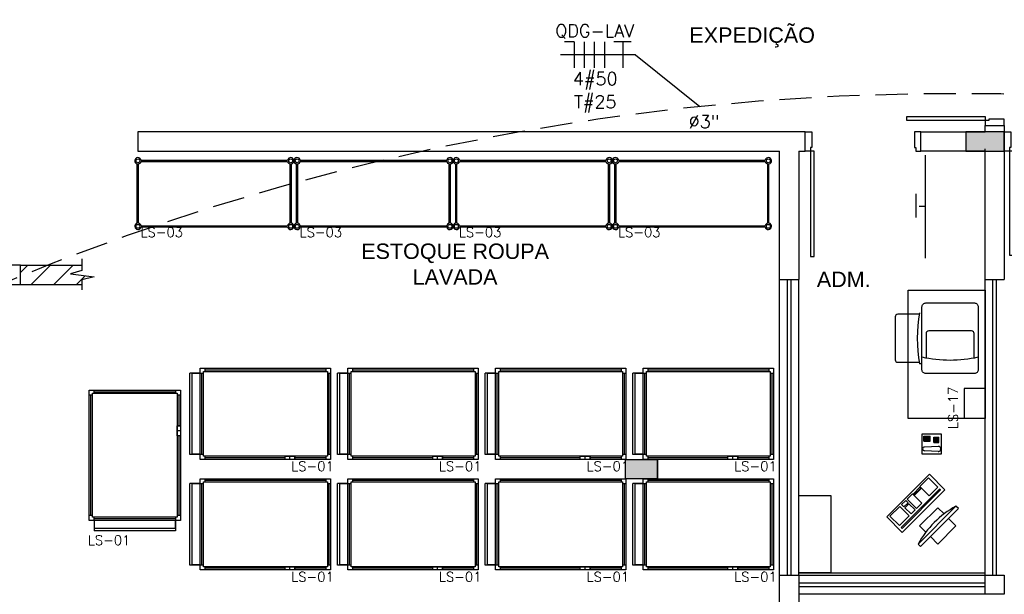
# Model space of a CAD drawing. Extents: x -21.9 to 51.8, y -25 to 17.
# Tile 47 of 53: x 7.4 to 15.1, y 0.7 to 5.1. Entities that reach past the tile are written whole.
import ezdxf
from ezdxf.enums import TextEntityAlignment as Align

# ---------------------------------------------------------------- set-up
doc = ezdxf.new("R2010")
doc.units = 0
doc.header["$MEASUREMENT"] = 0
doc.set_wipeout_variables(frame=1)
doc.linetypes.add('HIDDEN', pattern=[0.375, 0.25, -0.125])
for name, color, linetype in [('CIRCUITOS', 2, 'Continuous'), ('ELETROCALHA', 150, 'Continuous'), ('LINHA', 40, 'Continuous'), ('PAREDES', 8, 'Continuous'), ('TUB_ELETRICA', 5, 'Continuous'), ('TXT-AMB', 4, 'Continuous')]:
    doc.layers.add(name, color=color, linetype=linetype)
doc.styles.add('20--4-0', font='romans.shx', dxfattribs={"height": 0.08})
doc.styles.add('ROMANS', font='romans')
doc.styles.add('Texto Ambiente 1-50', font='arial.ttf', dxfattribs={"height": 0.12})

# ---------------------------------------------------------------- blocks, each defined once
blk = doc.blocks.new('PORTA')
at = {"layer": 'PAREDES'}
for p, q in [((-19.1185, 71.4938), (-19.0685, 71.4938)), ((-19.0685, 71.4938), (-19.0685, 71.3738)), ((-18.2685, 71.4938), (-18.2685, 71.3738)), ((-18.2185, 71.4938), (-18.2685, 71.4938)), ((-18.2185, 71.4938), (-18.2685, 71.4938)), ((-19.0785, 71.3438), (-19.1185, 71.3438)), ((-19.0785, 71.3738), (-19.0785, 71.3438)), ((-19.0685, 71.3738), (-19.0785, 71.3738)), ((-19.0485, 71.3438), (-19.0785, 71.3438)), ((-19.0785, 71.3438), (-19.0785, 70.5238)), ((-19.0485, 70.5238), (-19.0485, 71.3438)), ((-18.2685, 71.3738), (-18.2585, 71.3738)), ((-18.2585, 71.3738), (-18.2585, 71.3438)), ((-18.2585, 71.3438), (-18.2185, 71.3438)), ((-19.0785, 70.5238), (-19.0485, 70.5238))]:
    blk.add_line(p, q, dxfattribs=at)
blk = doc.blocks.new('PORTA 120 DUPLA')
at = {"layer": 'PAREDES'}
for p, q in [((-96.8286, 44.0414), (-96.7786, 44.0414)), ((-96.7786, 44.0414), (-96.7786, 43.9214)), ((-95.5786, 44.0412), (-95.5786, 43.9212)), ((-95.5786, 44.0412), (-95.5286, 44.0412)), ((-96.7886, 43.8914), (-96.8286, 43.8914)), ((-96.7886, 43.9214), (-96.7886, 43.8914)), ((-96.7786, 43.9214), (-96.7886, 43.9214)), ((-96.7886, 43.8914), (-96.7886, 43.2814)), ((-96.7586, 43.8914), (-96.7886, 43.8914)), ((-96.7586, 43.2814), (-96.7586, 43.8914)), ((-95.5986, 43.8912), (-95.5986, 43.2812)), ((-95.5986, 43.8912), (-95.5686, 43.8912)), ((-95.5786, 43.9212), (-95.5686, 43.9212)), ((-95.5686, 43.9212), (-95.5686, 43.8912)), ((-95.5686, 43.2812), (-95.5686, 43.8912)), ((-95.5686, 43.8912), (-95.5286, 43.8912)), ((-96.7886, 43.2814), (-96.7586, 43.2814)), ((-95.5986, 43.2812), (-95.5686, 43.2812))]:
    blk.add_line(p, q, dxfattribs=at)
blk = doc.blocks.new('PORTA 1.60X2.10 DUPLA')
at = {"layer": 'PAREDES'}
for p, q in [((-103.6934, 43.2764), (-103.6434, 43.2764)), ((-103.6434, 43.2764), (-103.6434, 43.1564)), ((-102.0434, 43.2764), (-102.0434, 43.1564)), ((-101.9934, 43.2764), (-102.0434, 43.2764)), ((-103.6534, 43.1264), (-103.6934, 43.1264)), ((-103.6434, 43.1564), (-103.6534, 43.1564)), ((-103.6534, 43.1564), (-103.6534, 43.1264)), ((-103.6234, 43.1264), (-103.6534, 43.1264)), ((-103.6534, 43.1264), (-103.6534, 42.3164)), ((-103.6234, 42.3164), (-103.6234, 43.1264)), ((-102.0334, 43.1264), (-102.0634, 43.1264)), ((-102.0634, 43.1264), (-102.0634, 42.3164)), ((-102.0434, 43.1564), (-102.0334, 43.1564)), ((-102.0334, 43.1564), (-102.0334, 43.1264)), ((-102.0334, 42.3164), (-102.0334, 43.1264)), ((-102.0334, 43.1264), (-101.9934, 43.1264)), ((-103.6534, 42.3164), (-103.6234, 42.3164)), ((-102.0634, 42.3164), (-102.0334, 42.3164))]:
    blk.add_line(p, q, dxfattribs=at)
blk = doc.blocks.new('LS-01')
at = {"layer": 'PAREDES'}
for p, q in [((-156.2333, 63.4894), (-156.2333, 63.4069)), ((-155.599, 63.426), (-156.2333, 63.426)), ((-156.2308, 63.4894), (-156.2308, 63.426)), ((-155.6015, 63.4894), (-155.6015, 63.426)), ((-155.599, 63.4894), (-155.599, 63.4069)), ((-155.599, 63.4069), (-156.2333, 63.4069))]:
    blk.add_line(p, q, dxfattribs=at)
for points in [[(-156.2714, 64.4663), (-156.246, 64.4663), (-156.246, 64.479), (-156.2333, 64.479), (-156.2333, 64.5044)], [(-155.599, 64.5044), (-155.599, 64.479), (-155.5863, 64.479), (-155.5863, 64.4663), (-155.5609, 64.4663)], [(-156.2587, 63.5275), (-156.2587, 64.4663)], [(-155.5863, 64.479), (-155.5863, 63.5148), (-156.246, 63.5148), (-156.246, 64.479), (-155.5863, 64.479)], [(-156.2333, 64.4917), (-155.599, 64.4917)], [(-155.5736, 64.4663), (-155.5736, 64.2253)], [(-155.5609, 64.2253), (-155.5863, 64.2253)], [(-155.5609, 64.1491), (-155.5863, 64.1491), (-155.5863, 64.2253), (-155.5609, 64.2253), (-155.5609, 64.1491)], [(-155.5609, 64.1872), (-155.5863, 64.1872), (-155.5863, 64.1872)], [(-155.5609, 64.1491), (-155.5863, 64.1491)], [(-155.5736, 64.1491), (-155.5736, 63.5275)], [(-156.2333, 63.4894), (-156.2333, 63.5148), (-156.246, 63.5148), (-156.246, 63.5275), (-156.2714, 63.5275)], [(-155.599, 63.5021), (-156.2333, 63.5021)], [(-155.5609, 63.5275), (-155.5863, 63.5275), (-155.5863, 63.5148), (-155.599, 63.5148), (-155.599, 63.4894)]]:
    blk.add_lwpolyline(points, dxfattribs=at)
blk.add_lwpolyline([(-156.2714, 63.4894), (-156.2714, 64.5044), (-155.5609, 64.5044), (-155.5609, 63.4894)], close=True, dxfattribs=at)
at = {"layer": 'PAREDES', "style": '20--4-0'}
blk.add_text('LS-01', height=0.075, dxfattribs=at).set_placement((-156.2817, 63.2977))
blk = doc.blocks.new('LS-17')
for p, q in [((-130.4843, 56.0221), (-130.5029, 56.0221)), ((-129.9931, 55.8297), (-130.1561, 55.8297))]:
    blk.add_line(p, q)
blk.add_lwpolyline([(-130.4843, 55.9747), (-130.4843, 56.4647, -0.414214), (-130.4543, 56.4947), (-130.0763, 56.4947, -0.414214), (-130.0463, 56.4647), (-130.0463, 55.9747, -0.414214), (-130.0763, 55.9447), (-130.4543, 55.9447, -0.414214)], format="xyb", close=True)
for points in [[(-130.5048, 56.4066), (-130.6731, 56.4066, 0.414214), (-130.6931, 56.3866), (-130.6931, 56.0528, 0.414214), (-130.6731, 56.0328), (-130.5048, 56.0328)], [(-130.0784, 56.0677), (-130.0784, 56.2566, 0.414214), (-130.0984, 56.2766), (-130.4322, 56.2766, 0.414214), (-130.4522, 56.2566), (-130.4522, 56.0677)]]:
    blk.add_lwpolyline(points, format="xyb")
for centre, radius, start, end in [((-129.4617, 56.2197), 1.0597, 169.2519, 190.7481), ((-130.2653, 57.0807), 1.0301, 257.72498, 282.27502)]:
    blk.add_arc(centre, radius, start, end)
for points in [[(-130.5051, 56.8447), (-130.5051, 57.6447), (-130.0431, 57.6447), (-130.0431, 56.8447)], [(-131.1931, 54.9947), (-131.0732, 54.9947), (-131.0164, 54.9893), (-130.9617, 54.9732), (-130.9069, 54.9572), (-130.8245, 54.9528), (-130.7561, 54.9669), (-130.6928, 54.9963), (-130.638, 55.0396), (-130.5947, 55.0944), (-130.5653, 55.1577), (-130.5512, 55.2261), (-130.5534, 55.2959), (-130.5716, 55.3633), (-130.5877, 55.418), (-130.5931, 55.4748), (-130.5931, 55.5947), (-129.9931, 55.5947), (-129.9931, 54.3947), (-131.1931, 54.3947)]]:
    blk.add_wipeout(points)
for p, q in [((-129.9931, 54.3947), (-129.9931, 57.6947)), ((-130.4567, 56.8447), (-130.4567, 57.6447)), ((-130.5296, 57.1598), (-130.5296, 57.3438)), ((-130.4567, 57.2447), (-130.5051, 57.2447)), ((-130.1561, 55.8297), (-130.1561, 55.5947)), ((-129.9931, 55.8297), (-129.9931, 55.5947)), ((-129.9931, 55.5947), (-130.1561, 55.5947)), ((-130.484, 55.4764), (-130.334, 55.4764)), ((-130.484, 55.3164), (-130.484, 55.4764)), ((-130.4705, 55.4588), (-130.4205, 55.4588)), ((-130.4705, 55.4188), (-130.4705, 55.4588)), ((-130.4705, 55.4488), (-130.4205, 55.4488)), ((-130.4605, 55.4188), (-130.4605, 55.4588)), ((-130.4505, 55.4188), (-130.4505, 55.4588)), ((-130.4405, 55.4188), (-130.4405, 55.4588)), ((-130.4305, 55.4188), (-130.4305, 55.4588)), ((-130.4205, 55.4188), (-130.4205, 55.4588)), ((-130.3922, 55.4494), (-130.3522, 55.4494)), ((-130.3922, 55.4094), (-130.3922, 55.4494)), ((-130.3822, 55.4094), (-130.3822, 55.4494)), ((-130.3722, 55.4094), (-130.3722, 55.4494)), ((-130.3622, 55.4094), (-130.3622, 55.4494)), ((-130.3522, 55.4094), (-130.3522, 55.4494)), ((-130.334, 55.4764), (-130.334, 55.3164)), ((-130.4705, 55.4388), (-130.4205, 55.4388)), ((-130.4705, 55.4288), (-130.4205, 55.4288)), ((-130.4705, 55.4188), (-130.4205, 55.4188)), ((-130.3559, 55.3782), (-130.4648, 55.3731)), ((-130.3922, 55.4094), (-130.3522, 55.4094)), ((-130.334, 55.3164), (-130.484, 55.3164)), ((-130.3559, 55.339), (-130.4648, 55.3441)), ((-130.427, 55.1609), (-130.7593, 54.8286)), ((-130.3068, 55.0407, -0.03), (-130.427, 55.1609)), ((-130.427, 55.1609), (-130.427, 55.1609, -0.02)), ((-130.5015, 55.0664), (-130.4342, 55.1337)), ((-130.4874, 55.0523), (-130.5015, 55.0664)), ((-130.4342, 55.1337), (-130.361, 55.0605, -0.03)), ((-130.6463, 54.7466, -0.03), (-130.3467, 55.0462, -0.03)), ((-130.3396, 55.0392, -0.03), (-130.6392, 54.7395, -0.03)), ((-130.6391, 54.7084, -0.03), (-130.3068, 55.0407, -0.03)), ((-130.6005, 54.9674), (-130.5581, 55.0098)), ((-130.5581, 55.0098), (-130.544, 54.9957)), ((-130.551, 55.0098), (-130.5015, 55.0593)), ((-130.544, 55.0028), (-130.551, 55.0098)), ((-130.4945, 55.0523), (-130.544, 55.0028)), ((-130.544, 54.9957), (-130.4874, 55.0523)), ((-130.5015, 55.0593), (-130.4945, 55.0523)), ((-130.3467, 55.0462, -0.03), (-130.3396, 55.0392, -0.03)), ((-130.6429, 54.925), (-130.6111, 54.9568)), ((-130.6246, 54.9066, -0.03), (-130.6429, 54.925)), ((-130.5928, 54.9385, -0.03), (-130.6246, 54.9066, -0.03)), ((-130.6175, 54.8996, -0.03), (-130.5857, 54.9314, -0.03)), ((-130.6111, 54.9568), (-130.5928, 54.9385, -0.03)), ((-130.5273, 54.8942, -0.03), (-130.6005, 54.9674)), ((-130.5857, 54.9314, -0.03), (-130.5379, 54.8836, -0.03)), ((-130.7338, 54.8341), (-130.6571, 54.9108)), ((-130.5839, 54.8376, -0.03), (-130.6606, 54.7609, -0.03)), ((-130.6571, 54.9108), (-130.5839, 54.8376, -0.03)), ((-130.5697, 54.8517, -0.03), (-130.6175, 54.8996, -0.03)), ((-130.5379, 54.8836, -0.03), (-130.5697, 54.8517, -0.03)), ((-130.7593, 54.8286), (-130.6391, 54.7084, -0.03)), ((-130.7593, 54.8286), (-130.7593, 54.8286, -0.02)), ((-130.6606, 54.7609, -0.03), (-130.7338, 54.8341)), ((-130.6392, 54.7395, -0.03), (-130.6463, 54.7466, -0.03)), ((-131.4431, 54.3947), (-129.9931, 54.3947))]:
    blk.add_line(p, q)
for points in [[(-129.9931, 56.5947), (-129.9931, 55.5947), (-130.5931, 55.5947), (-130.5931, 56.5947)], [(-131.4431, 54.9947), (-131.1931, 54.9947), (-131.1931, 54.3947), (-131.4431, 54.3947)]]:
    blk.add_lwpolyline(points, close=True)
at = {"elevation": -0.06}
blk.add_lwpolyline([(-130.4952, 54.5991), (-130.201, 54.8933), (-130.2196, 54.9119), (-130.5138, 54.6177)], close=True, dxfattribs=at)
for points in [[(-130.454, 54.7107), (-130.5024, 54.7591), (-130.361, 54.9005), (-130.3126, 54.8521)], [(-130.2774, 54.8169), (-130.2195, 54.7591), (-130.361, 54.6177), (-130.4188, 54.6755)]]:
    blk.add_lwpolyline(points, dxfattribs=at)
for centre, radius, start, end in [((-130.4648, 55.3586), 0.0145, 90, 270), ((-130.3559, 55.3586), 0.0196, 264.61304, 95.38696), ((-129.8733, 54.2714, -0.06), 0.7282, 118.40215, 151.59785)]:
    blk.add_arc(centre, radius, start, end)
for points in [[(-130.427, 55.1609), (-130.7593, 54.8286), (-130.6391, 54.7084, -0.03), (-130.3068, 55.0407, -0.03)], [(-130.429, 54.9938, -0.03), (-130.5015, 55.0664), (-130.4342, 55.1337), (-130.361, 55.0605, -0.03)], [(-130.3467, 55.0462, -0.03), (-130.6463, 54.7466, -0.03), (-130.6392, 54.7395, -0.03), (-130.3396, 55.0392, -0.03)], [(-130.4855, 54.9373, -0.03), (-130.5581, 55.0098), (-130.6005, 54.9674), (-130.5273, 54.8942, -0.03)], [(-130.5015, 55.0593), (-130.551, 55.0098), (-130.544, 55.0028), (-130.4945, 55.0523)], [(-130.6111, 54.9568), (-130.6429, 54.925), (-130.6246, 54.9066, -0.03), (-130.5928, 54.9385, -0.03)], [(-130.5857, 54.9314, -0.03), (-130.6175, 54.8996, -0.03), (-130.5697, 54.8517, -0.03), (-130.5379, 54.8836, -0.03)], [(-130.6571, 54.9108), (-130.7338, 54.8341), (-130.6606, 54.7609, -0.03), (-130.5839, 54.8376, -0.03)]]:
    blk.add_3dface(points)
at = {"style": '20--4-0', "text_generation_flag": 6}
blk.add_text('LS-17', height=0.075, rotation=270, dxfattribs=at).set_placement((-130.2043, 55.5121))
blk = doc.blocks.new('LS-01 ROTACIONADO 180')
at = {"layer": 'PAREDES'}
for p, q in [((-143.424, 62.7112), (-143.5064, 62.7112)), ((-143.5064, 62.0768), (-143.5064, 62.7112)), ((-143.4874, 62.0768), (-143.4874, 62.7112)), ((-143.424, 62.7087), (-143.4874, 62.7087)), ((-143.424, 62.0768), (-143.5064, 62.0768)), ((-143.424, 62.0794), (-143.4874, 62.0794))]:
    blk.add_line(p, q, dxfattribs=at)
for points in [[(-143.424, 62.7112), (-143.3986, 62.7112), (-143.3986, 62.7239), (-143.3859, 62.7239), (-143.3859, 62.7493)], [(-143.3859, 62.7366), (-142.4471, 62.7366)], [(-142.4471, 62.7493), (-142.4471, 62.7239), (-142.4344, 62.7239), (-142.4344, 62.7112), (-142.409, 62.7112)], [(-143.4113, 62.0768), (-143.4113, 62.7112)], [(-142.4344, 62.0641), (-143.3986, 62.0641), (-143.3986, 62.7239), (-142.4344, 62.7239), (-142.4344, 62.0641)], [(-142.4217, 62.7112), (-142.4217, 62.0768)], [(-143.3859, 62.0388), (-143.3859, 62.0641), (-143.3986, 62.0641), (-143.3986, 62.0768), (-143.424, 62.0768)], [(-142.7642, 62.0515), (-143.3859, 62.0515)], [(-142.7642, 62.0388), (-142.7642, 62.0641)], [(-142.7642, 62.0388), (-142.7642, 62.0641), (-142.6881, 62.0641), (-142.6881, 62.0388), (-142.7642, 62.0388)], [(-142.7262, 62.0388), (-142.7262, 62.0641), (-142.7262, 62.0641)], [(-142.6881, 62.0388), (-142.6881, 62.0641)], [(-142.4471, 62.0515), (-142.6881, 62.0515)], [(-142.409, 62.0768), (-142.4344, 62.0768), (-142.4344, 62.0641), (-142.4471, 62.0641), (-142.4471, 62.0388)]]:
    blk.add_lwpolyline(points, dxfattribs=at)
blk.add_lwpolyline([(-143.424, 62.7493), (-142.409, 62.7493), (-142.409, 62.0388), (-143.424, 62.0388)], close=True, dxfattribs=at)
at = {"layer": 'PAREDES', "style": '20--4-0'}
blk.add_text('LS-01', height=0.075, dxfattribs=at).set_placement((-142.7153, 61.948))
blk = doc.blocks.new('LS-03')
at = {"layer": 'PAREDES'}
for p, q in [((-19.3062, 19.965), (-19.3062, 20.4261)), ((-19.2962, 19.965), (-19.2962, 20.4261)), ((-19.2767, 20.4556), (-18.1357, 20.4556)), ((-19.2767, 20.4456), (-18.1357, 20.4456)), ((-18.1162, 19.965), (-18.1162, 20.4261)), ((-18.1062, 19.965), (-18.1062, 20.4261)), ((-19.2767, 19.9456), (-18.1357, 19.9456)), ((-19.2767, 19.9356), (-18.1357, 19.9356))]:
    blk.add_line(p, q, dxfattribs=at)
for centre in [(-19.3012, 20.4506), (-18.1112, 20.4506), (-19.3012, 19.9406), (-18.1112, 19.9406)]:
    blk.add_circle(centre, 0.015, dxfattribs=at)
for centre, start, end in [((-19.3012, 20.4506), 11.53696, 258.46304), ((-19.3012, 20.4506), 281.53696, 348.46304), ((-18.1112, 20.4506), 281.53696, 168.46304), ((-18.1112, 20.4506), 191.53696, 258.46304), ((-19.3012, 19.9406), 101.53696, 348.46304), ((-19.3012, 19.9406), 11.53696, 78.46304), ((-18.1112, 19.9406), 191.53696, 78.46304), ((-18.1112, 19.9406), 101.53696, 168.46304)]:
    blk.add_arc(centre, 0.025, start, end, dxfattribs=at)
at = {"layer": 'PAREDES', "style": '20--4-0'}
blk.add_text('LS-03', height=0.075, dxfattribs=at).set_placement((-19.2817, 19.8567))

msp = doc.modelspace()

# ---------------------------------------------------------------- hatches: boundary and pattern name
at = {"layer": 'ELETROCALHA'}
h = msp.add_hatch(dxfattribs=at)
h.set_pattern_fill('ANSI31', color=256, style=0)
h.set_pattern_definition([(45, (0.34215, 25.24252), (-0.08838835, 0.08838835), [])])
h.paths.add_polyline_path([(7.9147, 3.1844), (7.9147, 3.2256), (7.4359, 3.2256), (7.4359, 3.0756), (7.9147, 3.0756), (7.9147, 3.1116), (8.0118, 3.1343), (7.8274, 3.1571)])
at = {"layer": 'PAREDES', "lineweight": -3}
msp.add_hatch(color=256, dxfattribs=at).paths.add_polyline_path([(12.4, 1.5626), (12.4, 1.7126), (12.15, 1.7126), (12.15, 1.5626)])

# ---------------------------------------------------------------- linework, layer by layer
at = {"layer": 'CIRCUITOS'}
for p, q in [((11.7507, 4.9646), (11.6737, 4.9646)), ((11.7507, 4.9646), (11.7507, 4.761)), ((11.8276, 4.9646), (11.8276, 4.761)), ((11.9065, 4.9646), (11.9065, 4.761)), ((11.9854, 4.9646), (11.9854, 4.761)), ((12.0583, 4.9665), (12.1949, 4.9665)), ((12.1295, 4.9665), (12.1295, 4.761))]:
    msp.add_line(p, q, dxfattribs=at)
at = {"layer": 'ELETROCALHA'}
for p, q in [((7.4359, 3.2256), (7.9147, 3.2256)), ((7.4359, 3.0756), (7.9147, 3.0756))]:
    msp.add_line(p, q, dxfattribs=at)
for points in [[(7, 3.2256), (7, 3.0756), (7.0715, 3.0756), (7.143, 3.0006), (7.143, 2.9256), (7.293, 2.9256), (7.293, 3.0006), (7.3644, 3.0756), (7.4359, 3.0756), (7.4359, 3.2256), (7, 3.2256)], [(7.9147, 3.2754), (7.9147, 3.1844), (7.8274, 3.1571), (8.0118, 3.1343), (7.9147, 3.1116), (7.9147, 3.0342)]]:
    msp.add_lwpolyline(points, dxfattribs=at)
at = {"layer": 'LINHA'}
for q in [(11.6419, 4.8628), (12.7274, 4.4605)]:
    msp.add_line((12.2264, 4.8628), q, dxfattribs=at)
at = {"layer": 'PAREDES', "lineweight": -3}
for p, q in [((14.95, 4.2626), (14.9498, 4.3126)), ((14.95, 4.2626), (14.95, 4.3126)), ((14.95, 4.3126), (15.1, 4.3126)), ((15.1, 4.3126), (15.1, 3.1126)), ((13.55, 4.2626), (8.35, 4.2626)), ((8.35, 4.2626), (8.35, 4.1126)), ((13.55, 4.1126), (13.55, 4.2626)), ((14.45, 4.1126), (14.45, 4.2626)), ((14.45, 4.2626), (14.95, 4.2626)), ((8.35, 4.1126), (13.35, 4.1126)), ((13.35, 3.1126), (13.35, 4.1126)), ((13.5, 4.1126), (13.55, 4.1126)), ((13.5, 4.1126), (13.5, 3.1126)), ((14.95, 4.1126), (14.45, 4.1126)), ((14.95, 3.1126), (14.95, 4.1126)), ((13.35, 0.8126), (13.35, 3.1126)), ((13.41, 0.8126), (13.41, 3.1126)), ((13.44, 0.8126), (13.44, 3.1126)), ((15.01, 0.8126), (15.01, 3.1126)), ((15.04, 0.8126), (15.04, 3.1126)), ((12.15, 1.5626), (12.15, 1.7126)), ((12.4, 1.5626), (12.4, 1.7126)), ((13.35, -0.8871), (13.35, 0.8126)), ((13.35, 0.8126), (13.35, 0.8126)), ((13.35, 0.8126), (13.5, 0.8126)), ((13.5, 0.8126), (13.5, -0.8874)), ((15.1, 0.811), (15.1, 0.6626)), ((13.5, 0.7526), (14.95, 0.7526)), ((13.5, 0.7226), (14.95, 0.7226)), ((14.95, 0.6626), (13.5, 0.6626)), ((15.1, 0.6626), (14.95, 0.6626))]:
    msp.add_line(p, q, dxfattribs=at)
msp.add_lwpolyline([(12.15, 1.7126), (12.4, 1.7126), (12.4, 1.5626), (12.15, 1.5626)], close=True, dxfattribs=at)

# ---------------------------------------------------------------- block references
at = {"layer": 'PAREDES', "lineweight": -3, "xscale": -1, "rotation": 270}
msp.add_blockref('PORTA 120 DUPLA', (-28.9416, 101.1413), dxfattribs=at)
at = {"layer": 'PAREDES', "lineweight": -3}
for name, p in [('PORTA', (32.6685, -67.2312)), ('PORTA 1.60X2.10 DUPLA', (118.7934, -39.0137)), ('LS-03', (27.6531, -16.4129)), ('LS-03', (28.8931, -16.4129)), ('LS-03', (30.1331, -16.4129)), ('LS-03', (31.3731, -16.4129)), ('LS-01 ROTACIONADO 180', (152.2617, -60.3261)), ('LS-01 ROTACIONADO 180', (153.4117, -60.3261)), ('LS-01 ROTACIONADO 180', (154.5617, -60.3261)), ('LS-01 ROTACIONADO 180', (155.7117, -60.3261)), ('LS-01', (164.243, -62.2514)), ('LS-01 ROTACIONADO 180', (152.2617, -61.1866)), ('LS-01 ROTACIONADO 180', (153.4117, -61.1866)), ('LS-01 ROTACIONADO 180', (154.5617, -61.1866)), ('LS-01 ROTACIONADO 180', (155.7117, -61.1866))]:
    msp.add_blockref(name, p, dxfattribs=at)

# ---------------------------------------------------------------- texts
at = {"layer": 'CIRCUITOS', "style": 'ROMANS'}
for s, p in [('QDG-LAV', (11.9091, 5.0004)), ('4#50', (11.914, 4.6268)), ('T#25', (11.914, 4.4471)), ('Ø3"', (12.7618, 4.2931))]:
    msp.add_text(s, height=0.1, dxfattribs=at).set_placement(p, align=Align.CENTER)
at = {"layer": 'TXT-AMB', "lineweight": -3, "char_height": 0.12, "attachment_point": 1, "style": 'Texto Ambiente 1-50'}
for s, insert, width in [('EXPEDIÇÃO', (12.6471, 5.0767), 2.887209), ('{\\W0.368022; }ESTOQUE ROUPA \\P{\\W8.95501; }LAVADA', (10.074, 3.3938), 1.483695)]:
    msp.add_mtext(s, dxfattribs=dict(at, insert=insert, width=width))

# ---------------------------------------------------------------- next in the draw order: block references
at = {"layer": 'PAREDES', "lineweight": -3}
msp.add_blockref('LS-17', (144.9431, -53.5638), dxfattribs=at)

# ---------------------------------------------------------------- next in the draw order: hatches: boundary and pattern name
h = msp.add_hatch(color=256, dxfattribs=at)
h.dxf.hatch_style = 1
h.paths.add_polyline_path([(15.1, 4.1126), (15.1, 4.2626), (14.8, 4.2626), (14.8, 4.1126)])

# ---------------------------------------------------------------- next in the draw order: linework, layer by layer
for p, q in [((13.35, 3.1126), (13.5, 3.1126)), ((13.5, 0.8126), (13.5, 3.1126)), ((14.95, 3.1126), (15.1, 3.1126)), ((14.95, 0.8126), (14.95, 3.1126)), ((13.5, 0.8126), (14.95, 0.8126)), ((14.95, 0.6626), (14.95, 0.8126)), ((14.95, 0.8126), (15.1, 0.8126))]:
    msp.add_line(p, q, dxfattribs=at)
msp.add_lwpolyline([(15.1, 4.1126), (15.1, 4.2626), (14.8, 4.2626), (14.8, 4.1126), (15.1, 4.1126)], close=True, dxfattribs=at)
at = {"layer": 'TUB_ELETRICA', "linetype": 'HIDDEN'}
msp.add_arc((14.7056, -14.7334), 19.2956, 83.26851, 113.24695, dxfattribs=at)

# ---------------------------------------------------------------- next in the draw order: texts
at = {"layer": 'TXT-AMB', "lineweight": -3, "insert": (13.6398, 3.1751), "char_height": 0.12, "width": 2.887209, "attachment_point": 1, "style": 'Texto Ambiente 1-50'}
msp.add_mtext('ADM.', dxfattribs=at)

doc.saveas('drawing.dxf')
